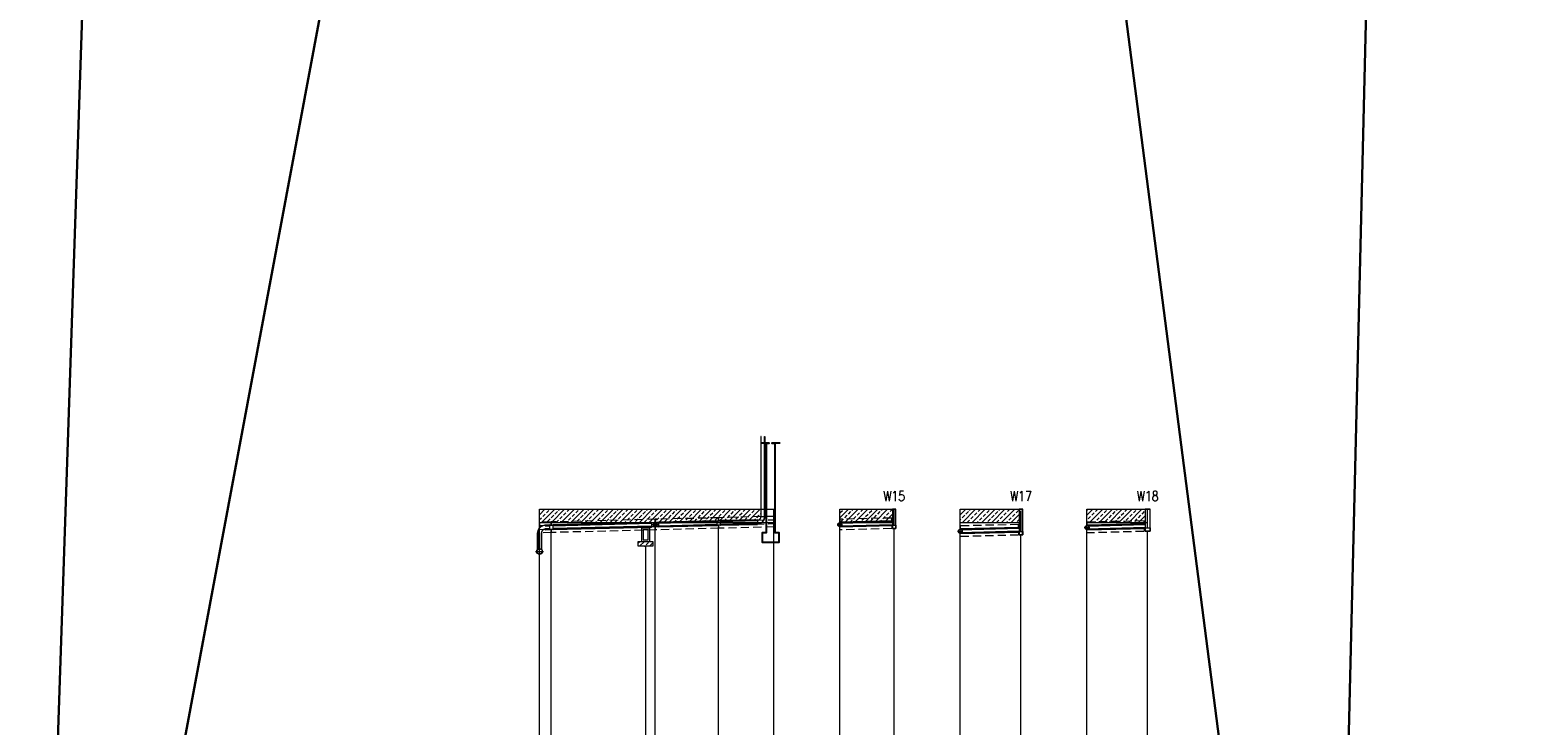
# Model space of a CAD drawing. Header units: millimetres. Extents: x 50853 to 54955, y -8480 to -6058.
# Tile 3 of 28: x 50853 to 51305, y -8220 to -8010. Entities that reach past the tile are written whole.
import ezdxf
from ezdxf.enums import TextEntityAlignment as Align

# ---------------------------------------------------------------- set-up
doc = ezdxf.new("R2010")
doc.units = ezdxf.units.MM
doc.header["$LTSCALE"] = 5
doc.linetypes.add('CENTER', pattern=[2, 1.25, -0.25, 0.25, -0.25])
doc.linetypes.add('DASHED', pattern=[0.75, 0.5, -0.25])
doc.layers.add('Budynki', color=7, linetype='Continuous')
for name, color, linetype, lineweight in [('Liczby', 7, 'Continuous', 20), ('Linie_odn', 7, 'Continuous', 13), ('Linie_opisowe', 7, 'Continuous', 13), ('mm_odwierty', 32, 'Continuous', 20), ('Odcinki', 5, 'Continuous', 30), ('Opis_wl', 7, 'Continuous', 20), ('Osie', 7, 'CENTER', 13), ('Podsypki', 7, 'DASHED', 13), ('Ter_istn', 8, 'Continuous', 13), ('Uzbr_podz', 7, 'Continuous', 13), ('Wezly', 5, 'Continuous', 13)]:
    doc.layers.add(name, color=color, linetype=linetype, lineweight=lineweight)
doc.styles.add('Styl13', font='SIMPLEX.shx', dxfattribs={"width": 0.8})
pattern_1 = [(45, (-835.8082, -1064.4545), (-1.48174226, 1.48174226), []), (45, (-834.3264, -1064.4545), (-1.48174226, 1.48174226), [1.04775, -0.523875])]

msp = doc.modelspace()

# ---------------------------------------------------------------- hatches: boundary and pattern name
at = {"layer": 'mm_odwierty', "lineweight": 5, "ltscale": 0.1}
h = msp.add_hatch(dxfattribs=at)
h.set_pattern_fill('ANSI33', color=6, scale=0.33)
h.set_pattern_definition(pattern_1)
h.paths.add_polyline_path([(51074.21, -8154.63), (51061.42, -8154.63), (51042.21, -8154.63), (51010.75, -8154.63), (51007.19, -8154.63), (51007.19, -8158.54), (51010.75, -8158.45), (51042.21, -8157.66), (51061.42, -8157.18), (51074.2, -8156.86), (51074.21, -8156.85)])
h.paths.add_polyline_path([(51042.21, -8157.66), (51010.75, -8158.45), (51010.75, -8158.63), (51042.21, -8158.63)])
h.paths.add_polyline_path([(51061.42, -8157.18), (51042.21, -8157.66), (51042.21, -8158.63), (51043.51, -8158.63), (51060.87, -8158.2), (51061.42, -8158.18)])
h.paths.add_polyline_path([(51073.9, -8157.58), (51074.01, -8157.46), (51074.09, -8157.32), (51074.15, -8157.17), (51074.19, -8157.01), (51074.2, -8156.86), (51061.42, -8157.18), (51061.42, -8158.18), (51073.17, -8157.89), (51073.32, -8157.88), (51073.48, -8157.84), (51073.63, -8157.78), (51073.77, -8157.69)], flags=17)
h.paths.add_polyline_path([(51075.91, -8157.82), (51075.18, -8157.84), (51075.17, -8157.87), (51074.98, -8158.17), (51074.75, -8158.44), (51074.53, -8158.63), (51075.91, -8158.63)])
h.paths.add_polyline_path([(51075.91, -8154.63), (51075.42, -8154.63), (51075.42, -8156.83), (51075.91, -8156.82)])
h = msp.add_hatch(dxfattribs=at)
h.set_pattern_fill('ANSI33', color=6, scale=0.33)
h.set_pattern_definition(pattern_1)
h.paths.add_polyline_path([(51114.03, -8154.63), (51098.11, -8154.63), (51098.11, -8157.66), (51113.86, -8157.27), (51113.86, -8158.27), (51114.03, -8158.27)])
h.paths.add_polyline_path([(51113.86, -8157.27), (51098.11, -8157.66), (51098.11, -8158.63), (51099.43, -8158.63), (51113.86, -8158.27)])
h = msp.add_hatch(dxfattribs=at)
h.set_pattern_fill('ANSI33', color=6, scale=0.33)
h.set_pattern_definition(pattern_1)
h.paths.add_polyline_path([(51152.42, -8158.63), (51152.42, -8154.63), (51134.58, -8154.63), (51134.58, -8158.63)])
h = msp.add_hatch(dxfattribs=at)
h.set_pattern_fill('ANSI33', color=6, scale=0.33)
h.set_pattern_definition(pattern_1)
h.paths.add_polyline_path([(51190.55, -8154.63), (51172.97, -8154.63), (51172.97, -8158.55), (51190.3, -8158.12), (51190.3, -8158.63), (51190.55, -8158.63)])
h.paths.add_polyline_path([(51190.3, -8158.12), (51172.97, -8158.55), (51172.97, -8158.63), (51190.3, -8158.63)], flags=17)
h = msp.add_hatch(dxfattribs=at)
h.set_pattern_fill('ANSI33', color=6, scale=0.33)
h.set_pattern_definition([(45, (-1.3944, -1093.756), (-1.48174226, 1.48174226), []), (45, (0.0874, -1093.756), (-1.48174226, 1.48174226), [1.04775, -0.523875])])
h.paths.add_polyline_path([(51041.54, -8165.83), (51041.54, -8164.33), (51037.04, -8164.33), (51037.04, -8165.83)])

# ---------------------------------------------------------------- linework, layer by layer
at = {"layer": 'Budynki'}
msp.add_lwpolyline([(51080.08, -8134.63), (51077.58, -8134.63), (51078.41, -8134.63), (51078.41, -8161.63), (51079.66, -8161.63), (51079.66, -8164.63), (51077.16, -8164.63), (51077.16, -8164.63), (51074.66, -8164.63), (51074.66, -8161.63), (51075.91, -8161.63), (51075.91, -8134.63), (51076.74, -8134.63), (51074.24, -8134.63)], dxfattribs=at)
at = {"layer": 'Linie_odn'}
for points in [[(51007.19, -8304.63), (51007.19, -8154.63)], [(51078.11, -8304.63), (51078.11, -8154.63)], [(51098.11, -8304.63), (51098.11, -8154.63)], [(51134.58, -8304.63), (51134.58, -8154.63)], [(51172.97, -8304.63), (51172.97, -8154.63)], [(51010.75, -8304.63), (51010.75, -8160.61)], [(51042.21, -8304.63), (51042.21, -8159.82)], [(51061.42, -8304.63), (51061.42, -8159.34)], [(51114.58, -8304.63), (51114.58, -8160.42)], [(51191.35, -8304.63), (51191.35, -8161.27)], [(51152.97, -8304.63), (51152.97, -8162.38)]]:
    msp.add_lwpolyline(points, dxfattribs=at)
at = {"layer": 'Linie_opisowe'}
msp.add_line((51039.29, -8165.63), (51039.29, -8304.63), dxfattribs=at)
at = {"layer": 'mm_odwierty', "color": 1, "lineweight": 30}
for p, q in [((51304.77, -6058.36), (50852.82, -8475.03)), ((51246.02, -8479.55), (51304.77, -6058.36)), ((50852.82, -8475.03), (50934.17, -6067.39)), ((50934.17, -6067.39), (51246.02, -8479.55))]:
    msp.add_line(p, q, dxfattribs=at)
at = {"layer": 'Odcinki'}
for points in [[(51008.84, -8159.55), (51010.2, -8159.52), (51010.2, -8159.46), (51008.84, -8159.5)], [(51008.84, -8160.65), (51010.2, -8160.62), (51010.2, -8160.67), (51008.84, -8160.71)], [(51011.3, -8159.49), (51041.11, -8158.75), (51041.11, -8158.69), (51011.3, -8159.44)], [(51011.3, -8160.59), (51041.11, -8159.85), (51041.11, -8159.9), (51011.3, -8160.65)], [(51043.31, -8158.69), (51060.87, -8158.25), (51060.87, -8158.2), (51043.31, -8158.64)], [(51043.31, -8159.79), (51060.87, -8159.35), (51060.87, -8159.41), (51043.31, -8159.85)], [(51061.97, -8158.23), (51073.16, -8157.95), (51073.16, -8157.89), (51061.97, -8158.17)], [(51061.97, -8159.33), (51073.16, -8159.05), (51073.16, -8159.1), (51061.97, -8159.38)], [(51098.11, -8158.72), (51114.03, -8158.32), (51114.03, -8158.27), (51098.11, -8158.66)], [(51098.11, -8159.82), (51114.03, -8159.42), (51114.03, -8159.48), (51098.11, -8159.87)], [(51134.58, -8160.73), (51152.42, -8160.28), (51152.42, -8160.22), (51134.58, -8160.67)], [(51134.58, -8161.83), (51152.42, -8161.38), (51152.42, -8161.43), (51134.58, -8161.88)], [(51172.97, -8159.61), (51190.55, -8159.17), (51190.55, -8159.11), (51172.97, -8159.55)], [(51172.97, -8160.71), (51190.55, -8160.27), (51190.55, -8160.32), (51172.97, -8160.76)]]:
    msp.add_lwpolyline(points, close=True, dxfattribs=at)
at = {"layer": 'Opis_wl'}
for centre, radius in [((51042.21, -8159.28), 0.605), ((51042.21, -8159.28), 0.55), ((51098.11, -8159.27), 0.605), ((51098.11, -8159.27), 0.55), ((51134.58, -8161.28), 0.605), ((51134.58, -8161.28), 0.55), ((51172.97, -8160.16), 0.605), ((51172.97, -8160.16), 0.55), ((51007.19, -8167.39), 0.88), ((51007.19, -8167.39), 0.8)]:
    msp.add_circle(centre, radius, dxfattribs=at)
at = {"layer": 'Osie'}
for p, q in [((51114.58, -8159.41), (51114.58, -8154.63)), ((51152.97, -8161.37), (51152.97, -8154.63)), ((51191.35, -8160.25), (51191.35, -8154.63)), ((51041.39, -8159.28), (51043.04, -8159.28)), ((51042.21, -8160.11), (51042.21, -8158.46)), ((51097.29, -8159.27), (51098.94, -8159.27)), ((51098.11, -8160.09), (51098.11, -8158.44)), ((51133.76, -8161.28), (51135.41, -8161.28)), ((51134.58, -8162.1), (51134.58, -8160.45)), ((51172.14, -8160.16), (51173.79, -8160.16)), ((51172.97, -8160.98), (51172.97, -8159.33)), ((51007.19, -8168.59), (51007.19, -8166.19)), ((51005.99, -8167.39), (51008.39, -8167.39))]:
    msp.add_line(p, q, dxfattribs=at)
at = {"layer": 'Podsypki'}
for points in [[(51010.75, -8159.45), (51042.21, -8158.66), (51042.21, -8157.66), (51010.75, -8158.45)], [(51042.21, -8158.66), (51061.42, -8158.18), (51061.42, -8157.18), (51042.21, -8157.66)], [(51061.42, -8158.18), (51078.11, -8157.77), (51078.11, -8156.77), (51061.42, -8157.18)], [(51098.11, -8158.66), (51113.86, -8158.27), (51113.86, -8157.27), (51098.11, -8157.66)], [(51007.19, -8159.54), (51010.75, -8159.45), (51010.75, -8158.45), (51007.19, -8158.54)], [(51007.19, -8160.75), (51010.75, -8160.66), (51010.75, -8161.61), (51010.75, -8161.61), (51010.75, -8161.66), (51007.19, -8161.75), (51007.19, -8161.75), (51007.19, -8161.75)], [(51010.75, -8160.66), (51042.21, -8159.87), (51042.21, -8160.82), (51042.21, -8160.82), (51042.21, -8160.87), (51010.75, -8161.66), (51010.75, -8161.61), (51010.75, -8161.61)], [(51042.21, -8159.87), (51061.42, -8159.39), (51061.42, -8160.34), (51061.42, -8160.34), (51061.42, -8160.39), (51042.21, -8160.87), (51042.21, -8160.82), (51042.21, -8160.82)], [(51061.42, -8159.39), (51078.11, -8158.98), (51078.11, -8159.98), (51078.11, -8159.98), (51078.11, -8159.98), (51061.42, -8160.39), (51061.42, -8160.34), (51061.42, -8160.34)], [(51098.11, -8159.87), (51113.86, -8159.48), (51113.86, -8160.41), (51113.79, -8160.41), (51113.79, -8160.48), (51098.11, -8160.87), (51098.11, -8160.82), (51098.11, -8160.82)], [(51134.58, -8160.67), (51152.24, -8160.23), (51152.24, -8159.23), (51134.58, -8159.67)], [(51134.58, -8161.88), (51152.24, -8161.44), (51152.24, -8162.37), (51152.18, -8162.37), (51152.18, -8162.44), (51134.58, -8162.88), (51134.58, -8162.83), (51134.58, -8162.83)], [(51172.97, -8159.55), (51190.3, -8159.12), (51190.3, -8158.12), (51172.97, -8158.55)], [(51172.97, -8160.76), (51190.3, -8160.33), (51190.3, -8161.25), (51190.2, -8161.25), (51190.2, -8161.33), (51172.97, -8161.76), (51172.97, -8161.71), (51172.97, -8161.71)]]:
    msp.add_lwpolyline(points, close=True, dxfattribs=at)
at = {"layer": 'Ter_istn'}
for points in [[(51007.19, -8154.63), (51010.75, -8154.63), (51042.21, -8154.63), (51061.42, -8154.63), (51078.11, -8154.63)], [(51098.11, -8154.63), (51114.58, -8154.63)], [(51134.58, -8154.63), (51152.97, -8154.63)], [(51172.97, -8154.63), (51191.35, -8154.63)], [(51007.19, -8158.63), (51010.75, -8158.63), (51042.21, -8158.63), (51061.42, -8158.63), (51078.11, -8158.63)], [(51098.11, -8158.63), (51114.58, -8158.63)], [(51134.58, -8158.63), (51152.97, -8158.63)], [(51172.97, -8158.63), (51191.35, -8158.63)]]:
    msp.add_lwpolyline(points, dxfattribs=at)
at = {"layer": 'Uzbr_podz'}
for points in [[(51038.04, -8164.33), (51040.54, -8164.33), (51040.54, -8160.33), (51038.04, -8160.33)], [(51038.54, -8163.83), (51040.04, -8163.83), (51040.04, -8160.83), (51038.54, -8160.83)], [(51041.54, -8164.33), (51041.54, -8165.83), (51037.04, -8165.83), (51037.04, -8164.33)]]:
    msp.add_lwpolyline(points, close=True, dxfattribs=at)
at = {"layer": 'Wezly'}
for p, q in [((51074.15, -8156.85), (51075.47, -8156.85)), ((51010.75, -8159.45), (51010.2, -8159.46)), ((51010.2, -8159.46), (51010.2, -8160.67)), ((51010.75, -8159.51), (51010.2, -8159.52)), ((51010.2, -8160.62), (51010.75, -8160.61)), ((51010.2, -8160.67), (51010.75, -8160.66)), ((51011.3, -8159.44), (51010.75, -8159.45)), ((51011.3, -8159.49), (51010.75, -8159.51)), ((51010.75, -8160.61), (51011.3, -8160.59)), ((51010.75, -8160.66), (51011.3, -8160.65)), ((51011.3, -8160.65), (51011.3, -8159.44)), ((51042.21, -8158.66), (51041.11, -8158.69)), ((51041.11, -8158.69), (51041.11, -8159.9)), ((51042.21, -8158.72), (51041.11, -8158.75)), ((51041.11, -8159.85), (51042.21, -8159.82)), ((51041.11, -8159.9), (51042.21, -8159.87)), ((51043.31, -8158.64), (51042.21, -8158.66)), ((51043.31, -8158.69), (51042.21, -8158.72)), ((51042.21, -8159.82), (51043.31, -8159.79)), ((51042.21, -8159.87), (51043.31, -8159.85)), ((51043.31, -8159.85), (51043.31, -8158.64)), ((51061.42, -8158.18), (51060.87, -8158.2)), ((51060.87, -8158.2), (51060.87, -8159.41)), ((51061.42, -8158.24), (51060.87, -8158.25)), ((51060.87, -8159.35), (51061.42, -8159.34)), ((51060.87, -8159.41), (51061.42, -8159.39)), ((51061.97, -8158.17), (51061.42, -8158.18)), ((51061.97, -8158.23), (51061.42, -8158.24)), ((51061.42, -8159.34), (51061.97, -8159.33)), ((51061.42, -8159.39), (51061.97, -8159.38)), ((51061.97, -8159.38), (51061.97, -8158.17)), ((51073.16, -8157.84), (51073.16, -8159.16))]:
    msp.add_line(p, q, dxfattribs=at)
for points in [[(51074.26, -8156.85), (51074.26, -8132.63), (51074.21, -8132.63), (51074.21, -8156.85)], [(51075.36, -8156.85), (51075.36, -8132.63), (51075.42, -8132.63), (51075.42, -8156.85)], [(51114.03, -8154.63), (51115.13, -8154.63), (51115.13, -8154.63), (51114.03, -8154.63)], [(51114.03, -8160.42), (51115.13, -8160.42), (51115.13, -8154.63), (51114.03, -8154.63)], [(51114.09, -8160.42), (51115.08, -8160.42), (51115.08, -8154.63), (51114.09, -8154.63)], [(51152.42, -8154.63), (51153.52, -8154.63), (51153.52, -8154.63), (51152.42, -8154.63)], [(51152.42, -8162.38), (51153.52, -8162.38), (51153.52, -8154.63), (51152.42, -8154.63)], [(51152.47, -8162.38), (51153.46, -8162.38), (51153.46, -8154.63), (51152.47, -8154.63)], [(51190.55, -8154.63), (51192.15, -8154.63), (51192.15, -8154.63), (51190.55, -8154.63)], [(51190.55, -8161.27), (51192.15, -8161.27), (51192.15, -8154.63), (51190.55, -8154.63)], [(51190.63, -8161.27), (51192.07, -8161.27), (51192.07, -8154.63), (51190.63, -8154.63)], [(51006.64, -8161.75), (51006.64, -8166.81), (51006.58, -8166.81), (51006.58, -8161.75)], [(51007.74, -8161.75), (51007.74, -8166.81), (51007.79, -8166.81), (51007.79, -8161.75)], [(51114.58, -8160.42), (51114.03, -8160.42), (51114.03, -8159.42), (51114.58, -8159.41), (51115.13, -8159.41), (51115.13, -8160.42)], [(51152.97, -8162.38), (51152.42, -8162.38), (51152.42, -8161.38), (51152.97, -8161.37), (51153.52, -8161.37), (51153.52, -8162.38)], [(51191.35, -8161.27), (51190.55, -8161.27), (51190.55, -8160.27), (51191.35, -8160.25), (51192.15, -8160.25), (51192.15, -8161.27)]]:
    msp.add_lwpolyline(points, close=True, dxfattribs=at)
for points in [[(51073.16, -8157.95), (51073.33, -8157.93), (51073.5, -8157.89), (51073.66, -8157.83), (51073.81, -8157.74), (51073.94, -8157.62), (51074.05, -8157.49), (51074.14, -8157.34), (51074.21, -8157.19), (51074.25, -8157.02), (51074.26, -8156.85)], [(51073.16, -8157.89), (51073.32, -8157.88), (51073.48, -8157.84), (51073.63, -8157.78), (51073.77, -8157.69), (51073.9, -8157.58), (51074.01, -8157.46), (51074.09, -8157.32), (51074.15, -8157.17), (51074.19, -8157.01), (51074.21, -8156.85)], [(51073.16, -8159.05), (51073.5, -8159.02), (51073.84, -8158.94), (51074.16, -8158.81), (51074.45, -8158.63), (51074.72, -8158.4), (51074.94, -8158.14), (51075.12, -8157.84), (51075.25, -8157.53), (51075.33, -8157.19), (51075.36, -8156.85)], [(51073.16, -8159.1), (51073.51, -8159.07), (51073.86, -8158.99), (51074.18, -8158.85), (51074.49, -8158.67), (51074.75, -8158.44), (51074.98, -8158.17), (51075.17, -8157.87), (51075.3, -8157.54), (51075.39, -8157.2), (51075.42, -8156.85)], [(51008.84, -8159.5), (51008.48, -8159.53), (51008.13, -8159.61), (51007.8, -8159.75), (51007.5, -8159.94), (51007.23, -8160.17), (51007, -8160.45), (51006.82, -8160.75), (51006.68, -8161.09), (51006.61, -8161.44), (51006.58, -8161.79)], [(51008.84, -8159.55), (51008.49, -8159.58), (51008.15, -8159.66), (51007.83, -8159.8), (51007.53, -8159.98), (51007.27, -8160.21), (51007.05, -8160.48), (51006.87, -8160.78), (51006.74, -8161.1), (51006.66, -8161.44), (51006.64, -8161.79)], [(51008.84, -8160.65), (51008.66, -8160.67), (51008.5, -8160.71), (51008.33, -8160.78), (51008.19, -8160.87), (51008.05, -8160.98), (51007.94, -8161.12), (51007.85, -8161.27), (51007.79, -8161.43), (51007.75, -8161.6), (51007.74, -8161.77)], [(51008.84, -8160.71), (51008.67, -8160.72), (51008.51, -8160.76), (51008.36, -8160.82), (51008.22, -8160.91), (51008.09, -8161.02), (51007.99, -8161.15), (51007.9, -8161.29), (51007.84, -8161.44), (51007.8, -8161.61), (51007.79, -8161.77)]]:
    msp.add_lwpolyline(points, dxfattribs=at)

# ---------------------------------------------------------------- texts
at = {"layer": 'Liczby', "style": 'Styl13', "width": 0.8}
for s, p in [('W15', (51114.58, -8152.13)), ('W17', (51152.97, -8152.13)), ('W18', (51191.35, -8152.13))]:
    msp.add_text(s, height=3, dxfattribs=at).set_placement(p, align=Align.CENTER)

doc.saveas('drawing.dxf')
